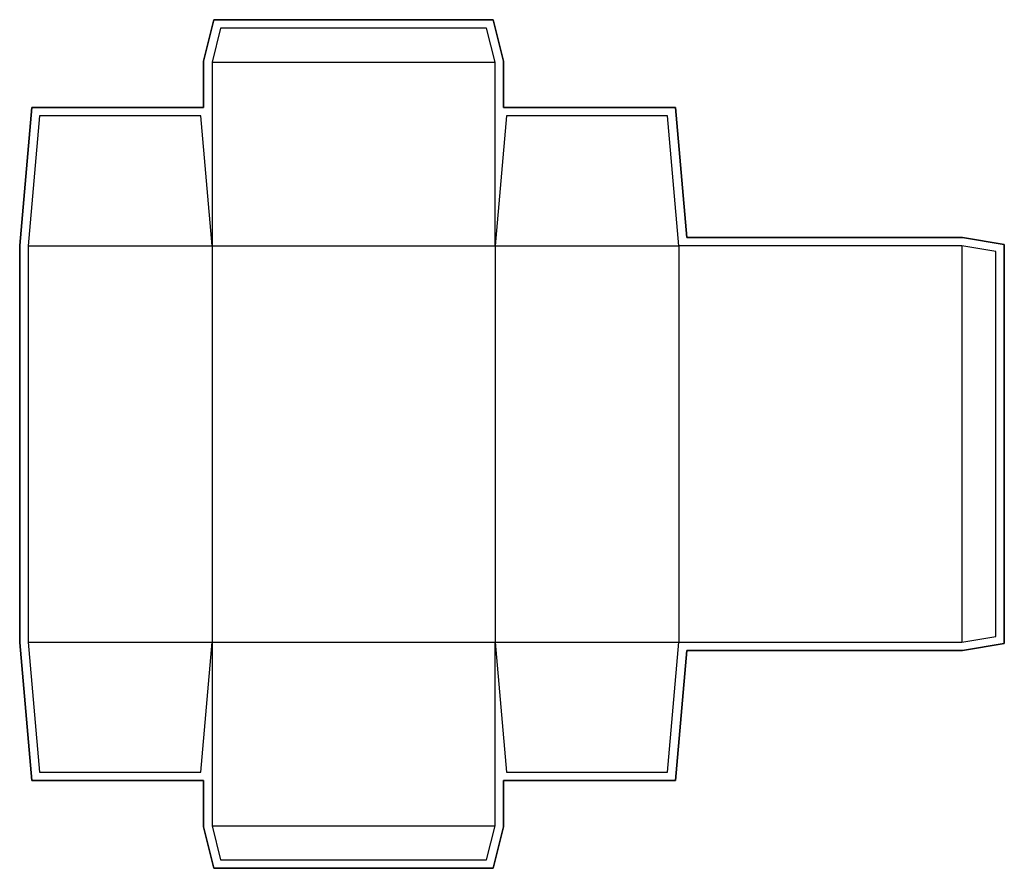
# Model space of a CAD drawing. Header units: millimetres. Extents: x -68 to 280, y -220 to 80.
import ezdxf

# ---------------------------------------------------------------- set-up
doc = ezdxf.new("R2010")
doc.units = ezdxf.units.MM
for name, color, linetype in [('BLEED', 3, 'Continuous'), ('CREASE', 1, 'Continuous'), ('CUT', 5, 'Continuous'), ('GUIDE', 8, 'Continuous')]:
    doc.layers.add(name, color=color, linetype=linetype)

msp = doc.modelspace()

# ---------------------------------------------------------------- linework, layer by layer
at = {"layer": 'BLEED'}
msp.add_lwpolyline([(-3, -189), (-63.75, -189), (-68, -140.13), (-68, 0.13), (-63.75, 49), (-3, 49), (-3, 65.37), (0.66, 80), (99.34, 80), (103, 65.37), (103, 49), (163.75, 49), (167.75, 3), (265.25, 3), (280, 0.54), (280, -140.54), (265.25, -143), (167.75, -143), (163.75, -189), (103, -189), (103, -205.37), (99.34, -220), (0.66, -220), (-3, -205.37)], close=True, dxfattribs=at)
at = {"layer": 'CREASE'}
for p, q in [((0, 65), (100, 65)), ((-65, 0), (0, 0)), ((0, 0), (0, -140)), ((0, 0), (100, 0)), ((100, 0), (100, -140)), ((100, 0), (165, 0)), ((165, 0), (165, -140)), ((265, 0), (265, -140)), ((-65, -140), (0, -140)), ((0, -140), (100, -140)), ((100, -140), (165, -140)), ((0, -205), (100, -205))]:
    msp.add_line(p, q, dxfattribs=at)
at = {"layer": 'CUT'}
for p, q in [((3, 77), (0, 65)), ((97, 77), (3, 77)), ((100, 65), (97, 77)), ((0, 65), (0, 0)), ((100, 0), (100, 65)), ((-61, 46), (-65, 0)), ((-4, 46), (-61, 46)), ((0, 0), (-4, 46)), ((104, 46), (100, 0)), ((161, 46), (104, 46)), ((165, 0), (161, 46)), ((-65, 0), (-65, -140)), ((265, 0), (165, 0)), ((277, -2), (265, 0)), ((277, -138), (277, -2)), ((265, -140), (277, -138)), ((-65, -140), (-61, -186)), ((-4, -186), (0, -140)), ((0, -140), (0, -205)), ((100, -205), (100, -140)), ((100, -140), (104, -186)), ((161, -186), (165, -140)), ((165, -140), (265, -140)), ((-61, -186), (-4, -186)), ((104, -186), (161, -186)), ((0, -205), (3, -217)), ((97, -217), (100, -205)), ((3, -217), (97, -217))]:
    msp.add_line(p, q, dxfattribs=at)
at = {"layer": 'GUIDE'}
for p, q in [((0.66, 80), (-3, 65.37)), ((99.34, 80), (0.66, 80)), ((103, 65.37), (99.34, 80)), ((-3, 65.37), (-3, 49)), ((103, 49), (103, 65.37)), ((-63.75, 49), (-68, 0.13)), ((-3, 49), (-63.75, 49)), ((163.75, 49), (103, 49)), ((167.75, 3), (163.75, 49)), ((-68, 0.13), (-68, -140.13)), ((265.25, 3), (167.75, 3)), ((280, 0.54), (265.25, 3)), ((280, -140.54), (280, 0.54)), ((-68, -140.13), (-63.75, -189)), ((265.25, -143), (280, -140.54)), ((163.75, -189), (167.75, -143)), ((167.75, -143), (265.25, -143)), ((-63.75, -189), (-3, -189)), ((-3, -189), (-3, -205.37)), ((103, -205.37), (103, -189)), ((103, -189), (163.75, -189)), ((-3, -205.37), (0.66, -220)), ((99.34, -220), (103, -205.37)), ((0.66, -220), (99.34, -220))]:
    msp.add_line(p, q, dxfattribs=at)

doc.saveas('drawing.dxf')
